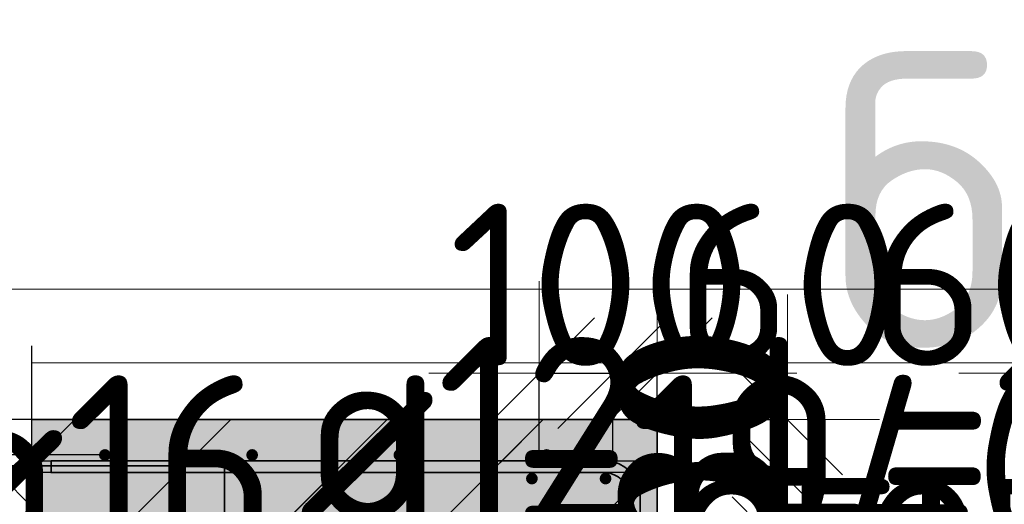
# Model space of a CAD drawing. Header units: millimetres. Extents: x 13527 to 139154, y -122592 to 61893.
# Tile 83 of 130: x 130905 to 132243, y 7404 to 8062. Entities that reach past the tile are written whole.
import ezdxf

# ---------------------------------------------------------------- set-up
doc = ezdxf.new("R2010")
doc.units = ezdxf.units.MM
doc.header["$PDMODE"] = 65
doc.linetypes.add('______11', pattern=[500, 400, -50, 0, -50])
doc.linetypes.add('______5', pattern=[1100, 800, -100, 100, -100])
for name, color, linetype, lineweight in [('Standard', 7, 'Continuous', 25), ('Арм.стержн. Арматура края', 96, 'Continuous', 35), ('Арматурный каркас 03', 220, 'Continuous', 35), ('Размерная линия_ общее', 7, 'Continuous', 13)]:
    doc.layers.add(name, color=color, linetype=linetype, lineweight=lineweight)
doc.layers.add('Арм.стержн.верхн.зоны У', color=7, linetype='Continuous', lineweight=35, true_color=0xecec00)
doc.layers.add('Арм.стержн.верхн.зоны Х', color=7, linetype='Continuous', lineweight=35, true_color=0x0000c6)
doc.styles.add('ISOCPEUR', font='isocpeur.ttf')
doc.dimstyles.new('DIMSTYLE_16', dxfattribs={"dimtxt": 220, "dimasz": 250, "dimexe": 0, "dimexo": 0, "dimgap": 110, "dimtad": 2, "dimdec": 0, "dimrnd": 1, "dimzin": 12, "dimdsep": 46, "dimtxsty": 'ISOCPEUR', "dimblk1": 'ALL_ML_STRICH', "dimblk2": 'ALL_ML_STRICH', "dimsah": 1, "dimcen": 0, "dimclrd": 7, "dimclre": 256, "dimclrt": 7, "dimadec": 0, "dimazin": 0, "dimtfac": 1, "dimtdec": 0, "dimtix": 1, "dimtmove": 2, "dimatfit": 3, "dimfxl": 0, "dimtzin": 0, "dimlwd": 0, "dimlwe": -3, "dimarcsym": 0})
doc.dimstyles.new('DIMSTYLE_17', dxfattribs={"dimtxt": 220, "dimasz": 250, "dimexe": 0, "dimexo": 0.001, "dimgap": 110, "dimtad": 2, "dimdec": 0, "dimrnd": 1, "dimzin": 12, "dimdsep": 46, "dimtxsty": 'ISOCPEUR', "dimblk1": 'ALL_ML_STRICH', "dimblk2": 'ALL_ML_STRICH', "dimsah": 1, "dimcen": 0, "dimse1": 1, "dimse2": 1, "dimclrd": 7, "dimclre": 256, "dimclrt": 7, "dimadec": 0, "dimazin": 0, "dimtfac": 1, "dimtdec": 0, "dimtix": 1, "dimtmove": 2, "dimatfit": 3, "dimfxl": 0, "dimtvp": 1.2, "dimtzin": 0, "dimlwd": 0, "dimlwe": -3, "dimarcsym": 0})
doc.dimstyles.new('DIMSTYLE_19', dxfattribs={"dimtxt": 220, "dimasz": 250, "dimexe": 0, "dimexo": 0, "dimgap": 110, "dimtad": 2, "dimdec": 0, "dimrnd": 1, "dimzin": 12, "dimdsep": 46, "dimtxsty": 'ISOCPEUR', "dimblk1": 'ALL_ML_STRICH', "dimblk2": 'ALL_ML_STRICH', "dimsah": 1, "dimcen": 0, "dimclrd": 7, "dimclre": 256, "dimclrt": 7, "dimadec": 0, "dimazin": 0, "dimtfac": 1, "dimtdec": 0, "dimtix": 1, "dimtmove": 2, "dimatfit": 3, "dimfxl": 0, "dimtvp": 1.2, "dimtzin": 0, "dimlwd": 0, "dimlwe": -3, "dimarcsym": 0})
doc.dimstyles.new('DIMSTYLE_3', dxfattribs={"dimtxt": 220, "dimasz": 250, "dimexe": 0, "dimexo": 0, "dimgap": 110, "dimtad": 2, "dimdec": 0, "dimrnd": 5, "dimzin": 12, "dimdsep": 46, "dimtxsty": 'ISOCPEUR', "dimblk1": 'ALL_ML_STRICH', "dimblk2": 'ALL_ML_STRICH', "dimsah": 1, "dimcen": 0, "dimclrd": 7, "dimclre": 256, "dimclrt": 7, "dimadec": 0, "dimazin": 0, "dimtfac": 1, "dimtdec": 0, "dimtix": 1, "dimtmove": 2, "dimatfit": 3, "dimfxl": 0, "dimtvp": 1.2, "dimtzin": 0, "dimlwd": 0, "dimlwe": -3, "dimarcsym": 0})
doc.dimstyles.new('DIMSTYLE_5', dxfattribs={"dimtxt": 220, "dimasz": 250, "dimexe": 0, "dimexo": 0, "dimgap": 110, "dimtad": 2, "dimdec": 0, "dimrnd": 5, "dimzin": 12, "dimdsep": 46, "dimtxsty": 'ISOCPEUR', "dimblk1": 'ALL_ML_STRICH', "dimblk2": 'ALL_ML_STRICH', "dimsah": 1, "dimcen": 0, "dimclrd": 7, "dimclre": 256, "dimclrt": 7, "dimadec": 0, "dimazin": 0, "dimtfac": 1, "dimtdec": 0, "dimtix": 1, "dimtmove": 2, "dimatfit": 3, "dimfxl": 0, "dimtzin": 0, "dimlwd": 0, "dimlwe": -3, "dimarcsym": 0})

# ---------------------------------------------------------------- blocks, each defined once
blk = doc.blocks.new('ALL_ML_STRICH')
at = {"color": 0, "linetype": 'ByBlock', "lineweight": -2}
for p, q in [((0, -0.5), (0, 0.5)), ((-0.3, -0.3), (0.3, 0.3)), ((-1, 0), (0.5, 0))]:
    blk.add_line(p, q, dxfattribs=at)
blk = doc.blocks.new('*D723')
at = {"layer": 'DEFPOINTS', "color": 7, "linetype": 'Continuous', "lineweight": 13, "transparency": 33554687}
for p in [(131129.6, 7471.2), (130851.4, 6783.2), (131129.6, 6783.2)]:
    blk.add_point(p, dxfattribs=at)
at = {"layer": 'Размерная линия_ общее', "color": 253, "linetype": 'Continuous', "lineweight": -2, "true_color": 0xa0a0a0, "transparency": 33554687}
for p, q in [((131029.6, 7471.2), (130851.4, 7471.2)), ((131029.6, 6783.2), (130851.4, 6783.2))]:
    blk.add_line(p, q, dxfattribs=at)
at = {"layer": 'Размерная линия_ общее', "color": 7, "linetype": 'Continuous', "lineweight": -2, "transparency": 33554687}
blk.add_line((130851.4, 6783.2), (130851.4, 7471.2), dxfattribs=at)
at = {"layer": 'Размерная линия_ общее', "color": 7, "linetype": 'Continuous', "lineweight": 13, "transparency": 33554687, "xscale": 250, "yscale": 250, "zscale": 250}
for p, rotation in [((130851.4, 7471.2), 90), ((130851.4, 6783.2), 270)]:
    blk.add_blockref('ALL_ML_STRICH', p, dxfattribs=dict(at, rotation=rotation))
at = {"layer": 'Размерная линия_ общее', "color": 7, "linetype": 'Continuous', "lineweight": 13, "transparency": 33554687, "insert": (130731.4, 7138.2), "char_height": 220, "width": 660, "attachment_point": 5, "rotation": 90, "style": 'ISOCPEUR'}
blk.add_mtext('\\A1;{688}', dxfattribs=at)
blk = doc.blocks.new('*D724')
at = {"layer": 'DEFPOINTS', "color": 7, "linetype": 'Continuous', "lineweight": 13, "transparency": 33554687}
for p in [(130990.1, 7519.2), (130851.4, 7471.2), (131129.6, 7471.2)]:
    blk.add_point(p, dxfattribs=at)
at = {"layer": 'Размерная линия_ общее', "color": 253, "linetype": 'Continuous', "lineweight": -2, "true_color": 0xa0a0a0, "transparency": 33554687}
for p, q in [((130890.1, 7519.2), (130851.4, 7519.2)), ((131029.6, 7471.2), (130851.4, 7471.2))]:
    blk.add_line(p, q, dxfattribs=at)
at = {"layer": 'Размерная линия_ общее', "color": 7, "linetype": 'Continuous', "lineweight": -2, "transparency": 33554687}
blk.add_line((130851.4, 7471.2), (130851.4, 7519.2), dxfattribs=at)
at = {"layer": 'Размерная линия_ общее', "color": 7, "linetype": 'Continuous', "lineweight": 13, "transparency": 33554687, "xscale": 250, "yscale": 250, "zscale": 250}
for p, rotation in [((130851.4, 7471.2), 270), ((130851.4, 7519.2), 90)]:
    blk.add_blockref('ALL_ML_STRICH', p, dxfattribs=dict(at, rotation=rotation))
at = {"layer": 'Размерная линия_ общее', "color": 7, "linetype": 'Continuous', "lineweight": 13, "transparency": 33554687, "insert": (130731.5, 7695.2), "char_height": 220, "width": 440, "attachment_point": 5, "rotation": 90, "style": 'ISOCPEUR'}
blk.add_mtext('\\A1;{48}', dxfattribs=at)
blk = doc.blocks.new('*D726')
at = {"layer": 'DEFPOINTS', "color": 7, "linetype": 'Continuous', "lineweight": 13, "transparency": 33554687}
for p in [(130988, 7519.2), (130743.5, 6869.2), (131771, 6869.2)]:
    blk.add_point(p, dxfattribs=at)
at = {"layer": 'Размерная линия_ общее', "color": 253, "linetype": 'Continuous', "lineweight": -2, "true_color": 0xa0a0a0, "transparency": 33554687}
for p, q in [((130968, 7519.2), (130743.5, 7519.2)), ((131751, 6869.2), (130743.5, 6869.2))]:
    blk.add_line(p, q, dxfattribs=at)
at = {"layer": 'Размерная линия_ общее', "color": 7, "linetype": 'Continuous', "lineweight": -2, "transparency": 33554687}
blk.add_line((130743.5, 6869.2), (130743.5, 7519.2), dxfattribs=at)
at = {"layer": 'Размерная линия_ общее', "color": 7, "linetype": 'Continuous', "lineweight": 13, "transparency": 33554687, "xscale": 250, "yscale": 250, "zscale": 250}
for p, rotation in [((130743.5, 7519.2), 90), ((130743.5, 6869.2), 270)]:
    blk.add_blockref('ALL_ML_STRICH', p, dxfattribs=dict(at, rotation=rotation))
at = {"layer": 'Размерная линия_ общее', "color": 7, "linetype": 'Continuous', "lineweight": 13, "transparency": 33554687, "insert": (130623.5, 7205.2), "char_height": 220, "width": 660, "attachment_point": 5, "rotation": 90, "style": 'ISOCPEUR'}
blk.add_mtext('\\A1;{650}', dxfattribs=at)
blk = doc.blocks.new('*D728')
at = {"layer": 'DEFPOINTS', "color": 7, "linetype": 'Continuous', "lineweight": 13, "transparency": 33554687}
for p in [(131746, 7213.9), (131746, 7212.7), (131771, 7212.1)]:
    blk.add_point(p, dxfattribs=at)
at = {"layer": 'Размерная линия_ общее', "color": 7, "linetype": 'Continuous', "lineweight": -2, "transparency": 33554687}
blk.add_line((131746, 7212.7), (131771, 7212.7), dxfattribs=at)
at = {"layer": 'Размерная линия_ общее', "color": 7, "linetype": 'Continuous', "lineweight": 13, "transparency": 33554687, "xscale": 250, "yscale": 250, "zscale": 250}
blk.add_blockref('ALL_ML_STRICH', (131771, 7212.7), dxfattribs=at)
at = {"layer": 'Размерная линия_ общее', "color": 7, "linetype": 'Continuous', "lineweight": 13, "transparency": 33554687, "xscale": 250, "yscale": 250, "zscale": 250, "rotation": 180}
blk.add_blockref('ALL_ML_STRICH', (131746, 7212.7), dxfattribs=at)
at = {"layer": 'Размерная линия_ общее', "color": 7, "linetype": 'Continuous', "lineweight": 13, "transparency": 33554687, "insert": (131952, 7328.8), "char_height": 220, "width": 440, "attachment_point": 5, "style": 'ISOCPEUR'}
blk.add_mtext('\\A1;{25}', dxfattribs=at)
at = {"layer": 'Размерная линия_ общее', "color": 7, "linetype": 'Continuous', "lineweight": 13, "transparency": 33554687, "insert": (131667.2, 7256.5), "char_height": 180, "width": 9, "attachment_point": 1, "line_spacing_factor": 0.60241, "style": 'ISOCPEUR'}
blk.add_mtext('з.с.', dxfattribs=at)
blk = doc.blocks.new('*D729')
at = {"layer": 'DEFPOINTS', "color": 7, "linetype": 'Continuous', "lineweight": 13, "transparency": 33554687}
for p in [(132371, 7212.1), (132396, 7213.9), (132396, 7212.7)]:
    blk.add_point(p, dxfattribs=at)
at = {"layer": 'Размерная линия_ общее', "color": 7, "linetype": 'Continuous', "lineweight": -2, "transparency": 33554687}
blk.add_line((132396, 7212.7), (132371, 7212.7), dxfattribs=at)
at = {"layer": 'Размерная линия_ общее', "color": 7, "linetype": 'Continuous', "lineweight": 13, "transparency": 33554687, "xscale": 250, "yscale": 250, "zscale": 250}
for p, rotation in [((132396, 7212.7), 360), ((132371, 7212.7), 180)]:
    blk.add_blockref('ALL_ML_STRICH', p, dxfattribs=dict(at, rotation=rotation))
at = {"layer": 'Размерная линия_ общее', "color": 7, "linetype": 'Continuous', "lineweight": 13, "transparency": 33554687, "insert": (132212.1, 7328.8), "char_height": 220, "width": 440, "attachment_point": 5, "style": 'ISOCPEUR'}
blk.add_mtext('\\A1;{25}', dxfattribs=at)
at = {"layer": 'Размерная линия_ общее', "color": 7, "linetype": 'Continuous', "lineweight": 13, "transparency": 33554687, "insert": (132159.9, 6896.5), "char_height": 180, "width": 9, "attachment_point": 1, "rotation": 180, "line_spacing_factor": 0.60241, "style": 'ISOCPEUR'}
blk.add_mtext('з.с.', dxfattribs=at)
blk = doc.blocks.new('*D730')
at = {"layer": 'DEFPOINTS', "color": 7, "linetype": 'Continuous', "lineweight": 13, "transparency": 33554687}
for p in [(132531, 7582.3), (132431, 7439.2), (132531, 7439.2)]:
    blk.add_point(p, dxfattribs=at)
at = {"layer": 'Размерная линия_ общее', "color": 253, "linetype": 'Continuous', "lineweight": -2, "true_color": 0xa0a0a0, "transparency": 33554687}
for p, q in [((132431, 7459.2), (132431, 7582.3)), ((132531, 7459.2), (132531, 7582.3))]:
    blk.add_line(p, q, dxfattribs=at)
at = {"layer": 'Размерная линия_ общее', "color": 7, "linetype": 'Continuous', "lineweight": -2, "transparency": 33554687}
blk.add_line((132531, 7582.3), (132431, 7582.3), dxfattribs=at)
at = {"layer": 'Размерная линия_ общее', "color": 7, "linetype": 'Continuous', "lineweight": 13, "transparency": 33554687, "xscale": 250, "yscale": 250, "zscale": 250}
for p, rotation in [((132531, 7582.3), 360), ((132431, 7582.3), 180)]:
    blk.add_blockref('ALL_ML_STRICH', p, dxfattribs=dict(at, rotation=rotation))
at = {"layer": 'Размерная линия_ общее', "color": 7, "linetype": 'Continuous', "lineweight": 13, "transparency": 33554687, "insert": (132514, 7702.3), "char_height": 220, "width": 660, "attachment_point": 5, "style": 'ISOCPEUR'}
blk.add_mtext('\\A1;{100}', dxfattribs=at)
blk = doc.blocks.new('*D731')
at = {"layer": 'DEFPOINTS', "color": 7, "linetype": 'Continuous', "lineweight": 13, "transparency": 33554687}
for p in [(132431, 7582.3), (132371, 7519.2), (132431, 7439.2)]:
    blk.add_point(p, dxfattribs=at)
at = {"layer": 'Размерная линия_ общее', "color": 253, "linetype": 'Continuous', "lineweight": -2, "true_color": 0xa0a0a0, "transparency": 33554687}
for p, q in [((132371, 7539.2), (132371, 7582.3)), ((132431, 7459.2), (132431, 7582.3))]:
    blk.add_line(p, q, dxfattribs=at)
at = {"layer": 'Размерная линия_ общее', "color": 7, "linetype": 'Continuous', "lineweight": -2, "transparency": 33554687}
blk.add_line((132431, 7582.3), (132371, 7582.3), dxfattribs=at)
at = {"layer": 'Размерная линия_ общее', "color": 7, "linetype": 'Continuous', "lineweight": 13, "transparency": 33554687, "xscale": 250, "yscale": 250, "zscale": 250}
for p, rotation in [((132431, 7582.3), 360), ((132371, 7582.3), 180)]:
    blk.add_blockref('ALL_ML_STRICH', p, dxfattribs=dict(at, rotation=rotation))
at = {"layer": 'Размерная линия_ общее', "color": 7, "linetype": 'Continuous', "lineweight": 13, "transparency": 33554687, "insert": (132214, 7702.3), "char_height": 220, "width": 440, "attachment_point": 5, "style": 'ISOCPEUR'}
blk.add_mtext('\\A1;{60}', dxfattribs=at)
blk = doc.blocks.new('*D732')
at = {"layer": 'DEFPOINTS', "color": 7, "linetype": 'Continuous', "lineweight": 13, "transparency": 33554687}
for p in [(131611, 7582.3), (131611, 7439.2), (131711, 7439.2)]:
    blk.add_point(p, dxfattribs=at)
at = {"layer": 'Размерная линия_ общее', "color": 253, "linetype": 'Continuous', "lineweight": -2, "true_color": 0xa0a0a0, "transparency": 33554687}
for p, q in [((131611, 7459.2), (131611, 7582.3)), ((131711, 7459.2), (131711, 7582.3))]:
    blk.add_line(p, q, dxfattribs=at)
at = {"layer": 'Размерная линия_ общее', "color": 7, "linetype": 'Continuous', "lineweight": -2, "transparency": 33554687}
blk.add_line((131611, 7582.3), (131711, 7582.3), dxfattribs=at)
at = {"layer": 'Размерная линия_ общее', "color": 7, "linetype": 'Continuous', "lineweight": 13, "transparency": 33554687, "xscale": 250, "yscale": 250, "zscale": 250}
blk.add_blockref('ALL_ML_STRICH', (131711, 7582.3), dxfattribs=at)
at = {"layer": 'Размерная линия_ общее', "color": 7, "linetype": 'Continuous', "lineweight": 13, "transparency": 33554687, "xscale": 250, "yscale": 250, "zscale": 250, "rotation": 180}
blk.add_blockref('ALL_ML_STRICH', (131611, 7582.3), dxfattribs=at)
at = {"layer": 'Размерная линия_ общее', "color": 7, "linetype": 'Continuous', "lineweight": 13, "transparency": 33554687, "insert": (131694, 7702.3), "char_height": 220, "width": 660, "attachment_point": 5, "style": 'ISOCPEUR'}
blk.add_mtext('\\A1;{100}', dxfattribs=at)
blk = doc.blocks.new('*D733')
at = {"layer": 'DEFPOINTS', "color": 7, "linetype": 'Continuous', "lineweight": 13, "transparency": 33554687}
for p in [(131711, 7582.3), (131771, 7519.2), (131711, 7439.2)]:
    blk.add_point(p, dxfattribs=at)
at = {"layer": 'Размерная линия_ общее', "color": 253, "linetype": 'Continuous', "lineweight": -2, "true_color": 0xa0a0a0, "transparency": 33554687}
for p, q in [((131711, 7459.2), (131711, 7582.3)), ((131771, 7539.2), (131771, 7582.3))]:
    blk.add_line(p, q, dxfattribs=at)
at = {"layer": 'Размерная линия_ общее', "color": 7, "linetype": 'Continuous', "lineweight": -2, "transparency": 33554687}
blk.add_line((131711, 7582.3), (131771, 7582.3), dxfattribs=at)
at = {"layer": 'Размерная линия_ общее', "color": 7, "linetype": 'Continuous', "lineweight": 13, "transparency": 33554687, "xscale": 250, "yscale": 250, "zscale": 250}
blk.add_blockref('ALL_ML_STRICH', (131771, 7582.3), dxfattribs=at)
at = {"layer": 'Размерная линия_ общее', "color": 7, "linetype": 'Continuous', "lineweight": 13, "transparency": 33554687, "xscale": 250, "yscale": 250, "zscale": 250, "rotation": 180}
blk.add_blockref('ALL_ML_STRICH', (131711, 7582.3), dxfattribs=at)
at = {"layer": 'Размерная линия_ общее', "color": 7, "linetype": 'Continuous', "lineweight": 13, "transparency": 33554687, "insert": (131950.1, 7702.3), "char_height": 220, "width": 440, "attachment_point": 5, "style": 'ISOCPEUR'}
blk.add_mtext('\\A1;{60}', dxfattribs=at)
blk = doc.blocks.new('*D743')
at = {"layer": 'DEFPOINTS', "color": 7, "linetype": 'Continuous', "lineweight": 13, "transparency": 33554687}
for p in [(131737.7, 7339.2), (131737.7, 7139.2), (131948, 7139.2)]:
    blk.add_point(p, dxfattribs=at)
at = {"layer": 'Размерная линия_ общее', "color": 253, "linetype": 'Continuous', "lineweight": -2, "true_color": 0xa0a0a0, "transparency": 33554687}
for p, q in [((131757.7, 7339.2), (131948, 7339.2)), ((131757.7, 7139.2), (131948, 7139.2))]:
    blk.add_line(p, q, dxfattribs=at)
at = {"layer": 'Размерная линия_ общее', "color": 7, "linetype": 'Continuous', "lineweight": -2, "transparency": 33554687}
blk.add_line((131948, 7139.2), (131948, 7339.2), dxfattribs=at)
at = {"layer": 'Размерная линия_ общее', "color": 7, "linetype": 'Continuous', "lineweight": 13, "transparency": 33554687, "xscale": 250, "yscale": 250, "zscale": 250}
for p, rotation in [((131948, 7339.2), 90), ((131948, 7139.2), 270)]:
    blk.add_blockref('ALL_ML_STRICH', p, dxfattribs=dict(at, rotation=rotation))
at = {"layer": 'Размерная линия_ общее', "color": 7, "linetype": 'Continuous', "lineweight": 13, "transparency": 33554687, "insert": (131828, 7250.2), "char_height": 220, "width": 660, "attachment_point": 5, "rotation": 90, "style": 'ISOCPEUR'}
blk.add_mtext('\\A1;{200}', dxfattribs=at)
blk = doc.blocks.new('*D744')
at = {"layer": 'DEFPOINTS', "color": 7, "linetype": 'Continuous', "lineweight": 13, "transparency": 33554687}
for p in [(131715.7, 7439.2), (131737.7, 7339.2), (131948, 7339.2)]:
    blk.add_point(p, dxfattribs=at)
at = {"layer": 'Размерная линия_ общее', "color": 253, "linetype": 'Continuous', "lineweight": -2, "true_color": 0xa0a0a0, "transparency": 33554687}
for p, q in [((131735.7, 7439.2), (131948, 7439.2)), ((131757.7, 7339.2), (131948, 7339.2))]:
    blk.add_line(p, q, dxfattribs=at)
at = {"layer": 'Размерная линия_ общее', "color": 7, "linetype": 'Continuous', "lineweight": -2, "transparency": 33554687}
blk.add_line((131948, 7339.2), (131948, 7439.2), dxfattribs=at)
at = {"layer": 'Размерная линия_ общее', "color": 7, "linetype": 'Continuous', "lineweight": 13, "transparency": 33554687, "xscale": 250, "yscale": 250, "zscale": 250}
for p, rotation in [((131948, 7339.2), 270), ((131948, 7439.2), 90)]:
    blk.add_blockref('ALL_ML_STRICH', p, dxfattribs=dict(at, rotation=rotation))
at = {"layer": 'Размерная линия_ общее', "color": 7, "linetype": 'Continuous', "lineweight": 13, "transparency": 33554687, "insert": (131828, 7422.2), "char_height": 220, "width": 660, "attachment_point": 5, "rotation": 90, "style": 'ISOCPEUR'}
blk.add_mtext('\\A1;{100}', dxfattribs=at)
blk = doc.blocks.new('*D745')
at = {"layer": 'DEFPOINTS', "color": 7, "linetype": 'Continuous', "lineweight": 13, "transparency": 33554687}
for p in [(131785.7, 7519.2), (131715.7, 7439.2), (131948, 7439.2)]:
    blk.add_point(p, dxfattribs=at)
at = {"layer": 'Размерная линия_ общее', "color": 253, "linetype": 'Continuous', "lineweight": -2, "true_color": 0xa0a0a0, "transparency": 33554687}
for p, q in [((131805.7, 7519.2), (131948, 7519.2)), ((131735.7, 7439.2), (131948, 7439.2))]:
    blk.add_line(p, q, dxfattribs=at)
at = {"layer": 'Размерная линия_ общее', "color": 7, "linetype": 'Continuous', "lineweight": -2, "transparency": 33554687}
blk.add_line((131948, 7439.2), (131948, 7519.2), dxfattribs=at)
at = {"layer": 'Размерная линия_ общее', "color": 7, "linetype": 'Continuous', "lineweight": 13, "transparency": 33554687, "xscale": 250, "yscale": 250, "zscale": 250}
for p, rotation in [((131948, 7439.2), 270), ((131948, 7519.2), 90)]:
    blk.add_blockref('ALL_ML_STRICH', p, dxfattribs=dict(at, rotation=rotation))
at = {"layer": 'Размерная линия_ общее', "color": 7, "linetype": 'Continuous', "lineweight": 13, "transparency": 33554687, "insert": (131828, 7490.2), "char_height": 220, "width": 440, "attachment_point": 5, "rotation": 90, "style": 'ISOCPEUR'}
blk.add_mtext('\\A1;{80}', dxfattribs=at)

msp = doc.modelspace()

# ---------------------------------------------------------------- hatches: boundary and pattern name
at = {"layer": 'Standard', "linetype": 'Continuous', "lineweight": 13, "transparency": 33554687}
h = msp.add_hatch(dxfattribs=at)
h.set_pattern_fill('__________539', scale=100, style=0, pattern_type=2)
h.set_pattern_definition([(45, (0, 0), (-212.13203, 212.13203), [400, -50, 0, -50]), (45, (-106.07, 106.07), (-212.13203, 212.13203), [800, -100, 100, -100])])
h.paths.add_polyline_path([(133337.8, 6719.2), (133337.8, 7519.2), (132371, 7519.2), (132371, 6869.2), (131771, 6869.2), (131771, 7519.2), (130921.4, 7519.2), (130921.4, 6719.2)], flags=0)
msp.add_hatch(color=9, dxfattribs=at).paths.add_polyline_path([(133337.8, 6719.2), (133337.8, 7519.2), (132371, 7519.2), (132371, 6869.2), (131771, 6869.2), (131771, 7519.2), (130921.4, 7519.2), (130921.4, 6719.2)])
at = {"layer": 'Арм.стержн.верхн.зоны У', "linetype": 'Continuous', "lineweight": 50, "transparency": 33554687}
for points in [[(131029, 7471.2), (131028.4, 7474.2), (131026.7, 7476.8), (131024.1, 7478.6), (131021, 7479.2), (131018, 7478.6), (131015.4, 7476.8), (131013.6, 7474.2), (131013, 7471.2), (131013.6, 7468.1), (131015.4, 7465.5), (131018, 7463.8), (131021, 7463.2), (131024.1, 7463.8), (131026.7, 7465.5), (131028.4, 7468.1)], [(131229, 7471.2), (131228.4, 7474.2), (131226.7, 7476.8), (131224.1, 7478.6), (131221, 7479.2), (131218, 7478.6), (131215.4, 7476.8), (131213.6, 7474.2), (131213, 7471.2), (131213.6, 7468.1), (131215.4, 7465.5), (131218, 7463.8), (131221, 7463.2), (131224.1, 7463.8), (131226.7, 7465.5), (131228.4, 7468.1)], [(131429, 7471.2), (131428.4, 7474.2), (131426.7, 7476.8), (131424.1, 7478.6), (131421, 7479.2), (131418, 7478.6), (131415.4, 7476.8), (131413.6, 7474.2), (131413, 7471.2), (131413.6, 7468.1), (131415.4, 7465.5), (131418, 7463.8), (131421, 7463.2), (131424.1, 7463.8), (131426.7, 7465.5), (131428.4, 7468.1)], [(131629, 7471.2), (131628.4, 7474.2), (131626.7, 7476.8), (131624.1, 7478.6), (131621, 7479.2), (131618, 7478.6), (131615.4, 7476.8), (131613.6, 7474.2), (131613, 7471.2), (131613.6, 7468.1), (131615.4, 7465.5), (131618, 7463.8), (131621, 7463.2), (131624.1, 7463.8), (131626.7, 7465.5), (131628.4, 7468.1)]]:
    msp.add_hatch(color=7, dxfattribs=at).paths.add_polyline_path(points)
at = {"layer": 'Арматурный каркас 03', "linetype": 'Continuous', "lineweight": 50, "transparency": 33554687}
for points in [[(131609, 7439.2), (131608.4, 7442.2), (131606.7, 7444.8), (131604.1, 7446.6), (131601, 7447.2), (131598, 7446.6), (131595.4, 7444.8), (131593.6, 7442.2), (131593, 7439.2), (131593.6, 7436.1), (131595.4, 7433.5), (131598, 7431.8), (131601, 7431.2), (131604.1, 7431.8), (131606.7, 7433.5), (131608.4, 7436.1)], [(131709, 7439.2), (131708.4, 7442.2), (131706.7, 7444.8), (131704.1, 7446.6), (131701, 7447.2), (131698, 7446.6), (131695.4, 7444.8), (131693.6, 7442.2), (131693, 7439.2), (131693.6, 7436.1), (131695.4, 7433.5), (131698, 7431.8), (131701, 7431.2), (131704.1, 7431.8), (131706.7, 7433.5), (131708.4, 7436.1)]]:
    msp.add_hatch(color=7, dxfattribs=at).paths.add_polyline_path(points)

# ---------------------------------------------------------------- linework, layer by layer
at = {"layer": 'Standard', "color": 7, "linetype": 'Continuous', "lineweight": 25, "transparency": 33554687}
msp.add_line((130921.4, 7619.2), (130921.4, 6619.2), dxfattribs=at)
msp.add_line((130921.4, 7619.2), (130921.4, 6619.2), dxfattribs=at)
at = {"layer": 'Standard', "color": 52, "linetype": 'Continuous', "lineweight": 13, "transparency": 33554687}
for p, q in [((130921.4, 7596.3), (133337.8, 7596.3)), ((130921.4, 7596.3), (133337.8, 7596.3)), ((130921.4, 6719.2), (130921.4, 7596.3)), ((130921.4, 7596.3), (130921.4, 6719.2)), ((130921.4, 7596.3), (133337.8, 7596.3)), ((130921.4, 7596.3), (133337.8, 7596.3)), ((130921.4, 6719.2), (130921.4, 7596.3)), ((130921.4, 7596.3), (130921.4, 6719.2))]:
    msp.add_line(p, q, dxfattribs=at)
at = {"layer": 'Standard', "color": 7, "linetype": 'Continuous', "lineweight": 35, "transparency": 33554687}
for p, q in [((131771, 7519.2), (130921.4, 7519.2)), ((131771, 7519.2), (130921.4, 7519.2)), ((131771, 6869.2), (131771, 7519.2)), ((131771, 6869.2), (131771, 7519.2))]:
    msp.add_line(p, q, dxfattribs=at)
at = {"layer": 'Standard', "color": 253, "linetype": '______11', "lineweight": 13, "true_color": 0xababab, "transparency": 33554687}
for p, q in [((130921.4, 7460.6), (130980, 7519.2)), ((130921.4, 7036.3), (131404.3, 7519.2)), ((131028.6, 6719.2), (131771, 7461.7))]:
    msp.add_line(p, q, dxfattribs=at)
at = {"layer": 'Standard', "color": 253, "linetype": '______5', "lineweight": 13, "true_color": 0xababab, "transparency": 33554687}
for p, q in [((130921.4, 7248.4), (131192.2, 7519.2)), ((130921.4, 6824.2), (131616.4, 7519.2))]:
    msp.add_line(p, q, dxfattribs=at)
at = {"layer": 'Standard', "color": 7, "linetype": 'Continuous', "lineweight": 13, "transparency": 33554687}
msp.add_lwpolyline([(130821.4, 6619.2), (133437.8, 6619.2), (133437.8, 7696.3), (130821.4, 7696.3), (130821.4, 6619.2)], dxfattribs=at)
at = {"layer": 'Арм.стержн. Арматура края', "color": 7, "linetype": 'Continuous', "lineweight": 35, "transparency": 33554687}
for points in [[(130948, 7463.2), (131702.3, 7463.2), (131710.7, 7462), (131719.4, 7459.2), (131727.4, 7454.7), (131734, 7449.1), (131739.5, 7442.5), (131744, 7434.5), (131746.9, 7425.8), (131748, 7417.5), (131748, 6804.9)], [(131732, 6806), (131732, 7416.4), (131731.2, 7422.2), (131729.3, 7428.1), (131726.3, 7433.4), (131722.6, 7437.8), (131718.3, 7441.4), (131712.9, 7444.4), (131707, 7446.4), (131701.2, 7447.2), (130948, 7447.2), (130948, 7463.2)], [(130948, 7463.2), (131702.3, 7463.2), (131710.7, 7462), (131719.4, 7459.2), (131727.4, 7454.7), (131734, 7449.1), (131739.5, 7442.5), (131744, 7434.5), (131746.9, 7425.8), (131748, 7417.5), (131748, 6804.9)], [(131732, 6806), (131732, 7416.4), (131731.2, 7422.2), (131729.3, 7428.1), (131726.3, 7433.4), (131722.6, 7437.8), (131718.3, 7441.4), (131712.9, 7444.4), (131707, 7446.4), (131701.2, 7447.2), (130948, 7447.2), (130948, 7463.2)], [(130948, 7463.2), (131702.3, 7463.2), (131710.7, 7462), (131719.4, 7459.2), (131727.4, 7454.7), (131734, 7449.1), (131739.5, 7442.5), (131744, 7434.5), (131746.9, 7425.8), (131748, 7417.5), (131748, 6804.9)], [(131732, 6806), (131732, 7416.4), (131731.2, 7422.2), (131729.3, 7428.1), (131726.3, 7433.4), (131722.6, 7437.8), (131718.3, 7441.4), (131712.9, 7444.4), (131707, 7446.4), (131701.2, 7447.2), (130948, 7447.2), (130948, 7463.2)], [(130948, 7463.2), (131702.3, 7463.2), (131710.7, 7462), (131719.4, 7459.2), (131727.4, 7454.7), (131734, 7449.1), (131739.5, 7442.5), (131744, 7434.5), (131746.9, 7425.8), (131748, 7417.5), (131748, 6804.9)], [(131732, 6806), (131732, 7416.4), (131731.2, 7422.2), (131729.3, 7428.1), (131726.3, 7433.4), (131722.6, 7437.8), (131718.3, 7441.4), (131712.9, 7444.4), (131707, 7446.4), (131701.2, 7447.2), (130948, 7447.2), (130948, 7463.2)]]:
    msp.add_lwpolyline(points, dxfattribs=at)
at = {"layer": 'Арм.стержн.верхн.зоны У', "color": 52, "linetype": 'Continuous', "lineweight": 25, "transparency": 33554687}
msp.add_line((131771, 7519.2), (131771, 7519.2), dxfattribs=at)
at = {"layer": 'Арм.стержн.верхн.зоны Х', "color": 52, "linetype": 'Continuous', "lineweight": 25, "transparency": 33554687}
msp.add_line((131771, 7519.2), (131771, 7519.2), dxfattribs=at)
at = {"layer": 'Арм.стержн.верхн.зоны Х', "color": 7, "linetype": 'Continuous', "lineweight": 25, "transparency": 33554687}
msp.add_lwpolyline([(131741, 7447.2), (130913.4, 7447.2), (130913.4, 7463.2), (131741, 7463.2), (131741, 7447.2)], dxfattribs=at)
msp.add_lwpolyline([(131741, 7447.2), (130913.4, 7447.2), (130913.4, 7463.2), (131741, 7463.2), (131741, 7447.2)], dxfattribs=at)
at = {"layer": 'Арматурный каркас 03', "color": 7, "linetype": 'Continuous', "lineweight": 35, "transparency": 33554687}
msp.add_lwpolyline([(130749.9, 7039.6), (131183.3, 7039.6), (131183.3, 7456.3), (130749.9, 7456.3), (130749.9, 7039.6)], dxfattribs=at)

# ---------------------------------------------------------------- texts
at = {"layer": 'Standard', "color": 7, "linetype": 'Continuous', "lineweight": 13, "transparency": 33554687, "insert": (132000.6, 7616.8), "char_height": 400, "width": 1022.609, "attachment_point": 7, "style": 'ISOCPEUR'}
msp.add_mtext('\\A1;{\\fISOCPEUR|i0|b0;\\H400.000000;\\W1.000000;\\C7;б-б}\\P', dxfattribs=at)
at = {"layer": 'Арматурный каркас 03', "color": 7, "linetype": 'Continuous', "lineweight": 25, "transparency": 33554687, "char_height": 250, "attachment_point": 7, "style": 'ISOCPEUR'}
for s, insert, width in [('\\W0.94;ø12 L=1600mm ', (131283.3, 7381.3), 2391.341), ('\\W0.94;ø16 L=1940mm ', (130780.1, 7329.3), 2416.469)]:
    msp.add_mtext(s, dxfattribs=dict(at, insert=insert, width=width))

# ---------------------------------------------------------------- dimensions: what is measured, and where the dimension line sits
at = {"layer": 'Размерная линия_ общее', "color": 7, "linetype": 'Continuous', "lineweight": 13, "transparency": 33554687}
for base, p1, p2, angle, dimstyle, picture, middle in [((130851.4, 7519.2), (131029.6, 7471.2), (130890.1, 7519.2), 90, 'DIMSTYLE_19', '*D724', (130731.5, 7695.2)), ((132371, 7582.3), (132431, 7459.2), (132371, 7539.2), 180, 'DIMSTYLE_19', '*D731', (132214, 7702.3)), ((132431, 7582.3), (132531, 7459.2), (132431, 7459.2), 180, 'DIMSTYLE_19', '*D730', (132514, 7702.3)), ((131948, 7439.2), (131757.7, 7339.2), (131735.7, 7439.2), 90, 'DIMSTYLE_3', '*D744', (131828, 7422.2)), ((131948, 7519.2), (131735.7, 7439.2), (131805.7, 7519.2), 90, 'DIMSTYLE_3', '*D745', (131828, 7490.2)), ((130743.5, 7519.2), (131751, 6869.2), (130968, 7519.2), 90, 'DIMSTYLE_5', '*D726', (130623.5, 7205.2)), ((130851.4, 7471.2), (131029.6, 6783.2), (131029.6, 7471.2), 90, 'DIMSTYLE_16', '*D723', (130731.4, 7138.2)), ((131948, 7339.2), (131757.7, 7139.2), (131757.7, 7339.2), 90, 'DIMSTYLE_3', '*D743', (131828, 7250.2))]:
    dim = msp.add_linear_dim(base=base, p1=p1, p2=p2, angle=angle, dimstyle=dimstyle, override={"dimpost": '<>', "dimclrd": 7, "dimclre": 253, "dimclrt": 7, "dimlwd": 0, "dimlwe": 65533}, dxfattribs=at)
    dim.commit()
    dim.dimension.update_dxf_attribs({"geometry": picture, "text_midpoint": middle, "dimtype": 160})
for base, p1, p2, picture, middle in [((131711, 7582.3), (131611, 7459.2), (131711, 7459.2), '*D732', (131694, 7702.3)), ((131771, 7582.3), (131711, 7459.2), (131771, 7539.2), '*D733', (131950.1, 7702.3))]:
    dim = msp.add_linear_dim(base=base, p1=p1, p2=p2, dimstyle='DIMSTYLE_19', override={"dimpost": '<>', "dimclrd": 7, "dimclre": 253, "dimclrt": 7, "dimlwd": 0, "dimlwe": 65533}, dxfattribs=at)
    dim.commit()
    dim.dimension.update_dxf_attribs({"geometry": picture, "text_midpoint": middle, "dimtype": 160})
dim = msp.add_linear_dim(base=(131771, 7212.7), p1=(131746, 7213.9), p2=(131771, 7212.1), text='<>\\Xз.с.', dimstyle='DIMSTYLE_17', override={"dimpost": '<>', "dimclrd": 7, "dimclre": 253, "dimclrt": 7, "dimlwd": 0, "dimlwe": 65533}, dxfattribs=at)
dim.commit()
dim.dimension.update_dxf_attribs({"geometry": '*D728', "text_midpoint": (131952, 7328.8), "dimtype": 160})
dim = msp.add_linear_dim(base=(132371, 7212.7), p1=(132396, 7213.9), p2=(132371, 7212.1), angle=180, text='<>\\Xз.с.', dimstyle='DIMSTYLE_17', override={"dimpost": '<>', "dimclrd": 7, "dimclre": 253, "dimclrt": 7, "dimlwd": 0, "dimlwe": 65533}, dxfattribs=at)
dim.commit()
dim.dimension.update_dxf_attribs({"geometry": '*D729', "text_midpoint": (132212.1, 7328.8), "dimtype": 160})

doc.saveas('drawing.dxf')
